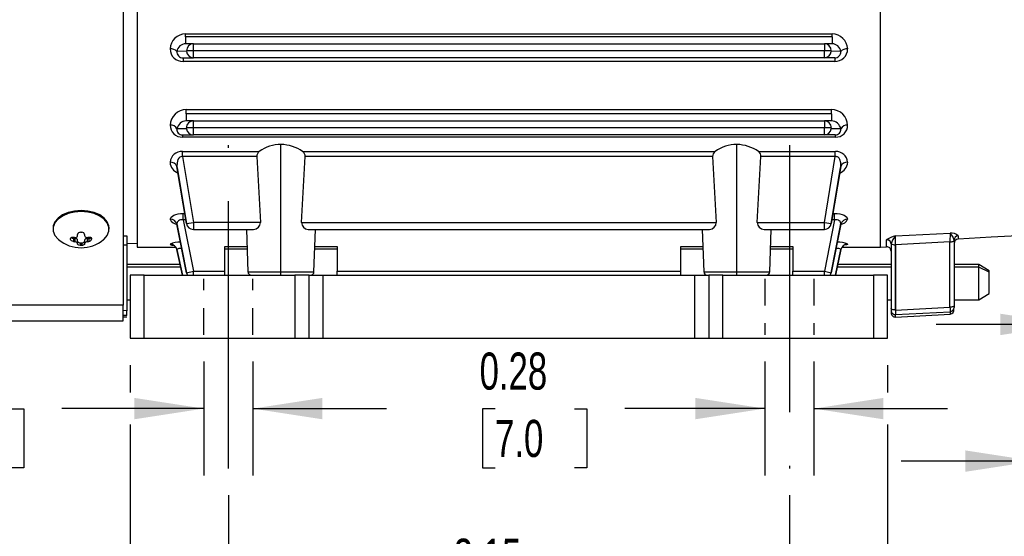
# Model space of a CAD drawing. Header units: inches. Extents: x 0 to 33, y 0 to 25.5.
# Tile 3 of 18: x 7.2 to 12.7, y 5.1 to 8. Entities that reach past the tile are written whole.
import ezdxf

# ---------------------------------------------------------------- set-up
doc = ezdxf.new("R2010")
doc.units = ezdxf.units.IN
doc.header["$LTSCALE"] = 3
doc.header["$MEASUREMENT"] = 0
doc.linetypes.add('CENTERX2', pattern=[0.8, 0.5, -0.1, 0.1, -0.1])
doc.linetypes.add('HIDDEN', pattern=[0.075, 0.05, -0.025])
doc.layers.add('CENTER', color=40, linetype='CENTERX2')
doc.layers.add('HIDDEN', color=102, linetype='HIDDEN')
doc.layers.add('DIMENSIONS', color=140, linetype='Continuous', lineweight=25)
doc.styles.add('SLDTEXTSTYLE0', font='TXT', dxfattribs={"width": 0.7})
doc.dimstyles.new('SLDDIMSTYLE0', dxfattribs={"dimtxt": 0.208333, "dimasz": 0.39, "dimexe": 0, "dimexo": 0.0625, "dimgap": 0.052083, "dimtad": 0, "dimtih": 1, "dimtoh": 1, "dimrnd": 1e-09, "dimdsep": 46, "dimtxsty": 'SLDTEXTSTYLE0', "dimsah": 1, "dimcen": 0.09, "dimadec": 0, "dimazin": 2, "dimtfac": 1, "dimtmove": 0, "dimatfit": 0, "dimfxl": 0, "dimfrac": 2, "dimtolj": 1, "dimtzin": 12, "dimarcsym": 0})
doc.dimstyles.new('SLDDIMSTYLE1', dxfattribs={"dimtxt": 0.208333, "dimasz": 0.39, "dimexe": 0, "dimexo": 0.0625, "dimgap": 0.052083, "dimtad": 0, "dimtih": 1, "dimtoh": 1, "dimrnd": 1e-09, "dimzin": 12, "dimdsep": 46, "dimtxsty": 'SLDTEXTSTYLE0', "dimsah": 1, "dimcen": 0.09, "dimadec": 0, "dimazin": 3, "dimtfac": 1, "dimtofl": 0, "dimtmove": 0, "dimatfit": 3, "dimfxl": 0, "dimfrac": 2, "dimtolj": 1, "dimtzin": 12, "dimarcsym": 0})
doc.dimstyles.new('SLDDIMSTYLE2', dxfattribs={"dimtxt": 0.208333, "dimasz": 0.39, "dimexe": 0, "dimexo": 0.0625, "dimgap": 0.052083, "dimtad": 0, "dimtih": 1, "dimtoh": 1, "dimrnd": 1e-09, "dimzin": 0, "dimdsep": 46, "dimtxsty": 'SLDTEXTSTYLE0', "dimsah": 1, "dimcen": 0.09, "dimadec": 0, "dimazin": 0, "dimtfac": 1, "dimtmove": 0, "dimatfit": 0, "dimfxl": 0, "dimfrac": 2, "dimtolj": 1, "dimtzin": 12, "dimarcsym": 0})

# ---------------------------------------------------------------- blocks, each defined once
blk = doc.blocks.new('_D')
at = {"layer": 'DIMENSIONS'}
for p, q in [((8.216, 6.1279), (8.216, 5.4885)), ((8.4916, 6.1279), (8.4916, 5.4885)), ((6.6899, 5.8631), (6.6199, 5.8631)), ((6.6199, 5.8631), (6.6199, 5.5318)), ((7.1358, 5.8631), (7.2058, 5.8631)), ((7.2058, 5.8631), (7.2058, 5.5318)), ((8.216, 5.8635), (7.4181, 5.8635)), ((8.4916, 5.8635), (9.2416, 5.8635)), ((6.6199, 5.5318), (6.6899, 5.5318)), ((7.2058, 5.5318), (7.1358, 5.5318))]:
    blk.add_line(p, q, dxfattribs=at)
for points in [[(8.216, 5.8635), (7.826, 5.9235), (7.826, 5.8035)], [(8.4916, 5.8635), (8.8816, 5.8035), (8.8816, 5.9235)]]:
    blk.add_solid(points, dxfattribs=at)
at = {"layer": 'DIMENSIONS', "char_height": 0.20833, "attachment_point": 1, "style": 'SLDTEXTSTYLE0'}
for s, insert in [('0.28', (6.6032, 6.1783)), ('7.0', (6.6899, 5.8003))]:
    blk.add_mtext(s, dxfattribs=dict(at, insert=insert))
blk = doc.blocks.new('_D_1')
at = {"layer": 'DIMENSIONS'}
for p, q in [((11.3656, 6.1279), (11.3656, 5.4885)), ((11.6412, 6.1279), (11.6412, 5.4885)), ((9.8509, 5.8631), (9.7809, 5.8631)), ((9.7809, 5.8631), (9.7809, 5.5318)), ((10.2968, 5.8631), (10.3668, 5.8631)), ((10.3668, 5.8631), (10.3668, 5.5318)), ((11.3656, 5.8635), (10.5791, 5.8635)), ((11.6412, 5.8635), (12.3912, 5.8635)), ((9.7809, 5.5318), (9.8509, 5.5318)), ((10.3668, 5.5318), (10.2968, 5.5318))]:
    blk.add_line(p, q, dxfattribs=at)
for points in [[(11.3656, 5.8635), (10.9756, 5.9235), (10.9756, 5.8035)], [(11.6412, 5.8635), (12.0312, 5.8035), (12.0312, 5.9235)]]:
    blk.add_solid(points, dxfattribs=at)
at = {"layer": 'DIMENSIONS', "char_height": 0.20833, "attachment_point": 1, "style": 'SLDTEXTSTYLE0'}
for s, insert in [('0.28', (9.7642, 6.1783)), ('7.0', (9.8509, 5.8003))]:
    blk.add_mtext(s, dxfattribs=dict(at, insert=insert))
blk = doc.blocks.new('_D_2')
at = {"layer": 'DIMENSIONS'}
for p, q in [((13.0782, 6.8169), (13.0782, 4.4433)), ((11.5034, 5.3779), (11.5034, 4.4433)), ((11.5034, 4.8183), (13.0782, 4.8183)), ((13.3367, 4.8179), (13.2667, 4.8179)), ((13.2667, 4.8179), (13.2667, 4.4866)), ((13.9559, 4.8179), (14.0259, 4.8179)), ((14.0259, 4.8179), (14.0259, 4.4866)), ((13.2667, 4.4866), (13.3367, 4.4866)), ((14.0259, 4.4866), (13.9559, 4.4866))]:
    blk.add_line(p, q, dxfattribs=at)
for points in [[(11.5034, 4.8183), (11.8934, 4.7583), (11.8934, 4.8783)], [(13.0782, 4.8183), (12.6882, 4.8783), (12.6882, 4.7583)]]:
    blk.add_solid(points, dxfattribs=at)
at = {"layer": 'DIMENSIONS', "char_height": 0.20833, "attachment_point": 1, "style": 'SLDTEXTSTYLE0'}
for s, insert in [('1.57', (13.3367, 5.1331)), ('40.0', (13.3367, 4.7551))]:
    blk.add_mtext(s, dxfattribs=dict(at, insert=insert))
blk = doc.blocks.new('_D_3')
at = {"layer": 'DIMENSIONS'}
for p, q in [((8.3538, 5.3779), (8.3538, 4.4433)), ((11.5034, 5.3779), (11.5034, 4.4433)), ((8.3538, 4.8183), (9.3367, 4.8183)), ((9.619, 4.8179), (9.549, 4.8179)), ((9.549, 4.8179), (9.549, 4.4866)), ((10.2382, 4.8179), (10.3082, 4.8179)), ((10.3082, 4.8179), (10.3082, 4.4866)), ((11.5034, 4.8183), (10.5205, 4.8183)), ((9.549, 4.4866), (9.619, 4.4866)), ((10.3082, 4.4866), (10.2382, 4.4866))]:
    blk.add_line(p, q, dxfattribs=at)
for points in [[(8.3538, 4.8183), (8.7438, 4.7583), (8.7438, 4.8783)], [(11.5034, 4.8183), (11.1134, 4.8783), (11.1134, 4.7583)]]:
    blk.add_solid(points, dxfattribs=at)
at = {"layer": 'DIMENSIONS', "char_height": 0.20833, "attachment_point": 1, "style": 'SLDTEXTSTYLE0'}
for s, insert in [('3.15', (9.619, 5.1331)), ('80.0', (9.619, 4.7551))]:
    blk.add_mtext(s, dxfattribs=dict(at, insert=insert))
blk = doc.blocks.new('_D_10')
at = {"layer": 'DIMENSIONS'}
for p, q in [((7.8026, 6.1082), (7.8026, 5.9535)), ((12.0546, 6.1082), (12.0546, 5.9535)), ((7.8026, 5.7735), (7.8026, 3.6086)), ((12.0546, 5.7735), (12.0546, 4.9083)), ((12.0546, 4.7283), (12.0546, 3.6086)), ((7.8026, 3.9836), (9.25, 3.9836)), ((9.5323, 3.9832), (9.4623, 3.9832)), ((9.4623, 3.9832), (9.4623, 3.6519)), ((10.3248, 3.9832), (10.3948, 3.9832)), ((10.3948, 3.9832), (10.3948, 3.6519)), ((12.0546, 3.9836), (10.6071, 3.9836)), ((9.4623, 3.6519), (9.5323, 3.6519)), ((10.3948, 3.6519), (10.3248, 3.6519))]:
    blk.add_line(p, q, dxfattribs=at)
for points in [[(7.8026, 3.9836), (8.1926, 3.9236), (8.1926, 4.0436)], [(12.0546, 3.9836), (11.6646, 4.0436), (11.6646, 3.9236)]]:
    blk.add_solid(points, dxfattribs=at)
at = {"layer": 'DIMENSIONS', "char_height": 0.20833, "attachment_point": 1, "style": 'SLDTEXTSTYLE0'}
for s, insert in [('4.25', (9.619, 4.2984)), ('108.0', (9.5323, 3.9204))]:
    blk.add_mtext(s, dxfattribs=dict(at, insert=insert))
blk = doc.blocks.new('_D_11')
at = {"layer": 'DIMENSIONS'}
for p, q in [((13.0782, 7.4074), (13.0782, 5.9611)), ((13.1766, 7.4074), (13.1766, 5.9611)), ((13.0782, 6.3361), (12.3282, 6.3361)), ((13.1766, 6.3361), (14.0176, 6.3361)), ((14.2999, 6.3357), (14.2299, 6.3357)), ((14.2299, 6.3357), (14.2299, 6.0043)), ((14.7458, 6.3357), (14.8157, 6.3357)), ((14.8157, 6.3357), (14.8157, 6.0043)), ((14.2299, 6.0043), (14.2999, 6.0043)), ((14.8157, 6.0043), (14.7458, 6.0043))]:
    blk.add_line(p, q, dxfattribs=at)
for points in [[(13.0782, 6.3361), (12.6882, 6.3961), (12.6882, 6.2761)], [(13.1766, 6.3361), (13.5666, 6.2761), (13.5666, 6.3961)]]:
    blk.add_solid(points, dxfattribs=at)
at = {"layer": 'DIMENSIONS', "char_height": 0.20833, "attachment_point": 1, "style": 'SLDTEXTSTYLE0'}
for s, insert in [('0.10', (14.2132, 6.6509)), ('2.5', (14.2999, 6.2729))]:
    blk.add_mtext(s, dxfattribs=dict(at, insert=insert))
blk = doc.blocks.new('_D_12')
at = {"layer": 'DIMENSIONS'}
for p, q in [((12.8813, 6.8169), (12.8813, 6.4261)), ((13.0782, 6.8169), (13.0782, 5.1938)), ((12.8813, 6.2461), (12.8813, 5.1938)), ((12.8813, 5.5688), (12.1313, 5.5688)), ((13.0782, 5.5688), (13.7756, 5.5688)), ((14.0579, 5.5683), (13.9879, 5.5683)), ((13.9879, 5.5683), (13.9879, 5.237)), ((14.5038, 5.5683), (14.5737, 5.5683)), ((14.5737, 5.5683), (14.5737, 5.237)), ((13.9879, 5.237), (14.0579, 5.237)), ((14.5737, 5.237), (14.5038, 5.237))]:
    blk.add_line(p, q, dxfattribs=at)
for points in [[(12.8813, 5.5688), (12.4913, 5.6288), (12.4913, 5.5088)], [(13.0782, 5.5688), (13.4682, 5.5088), (13.4682, 5.6288)]]:
    blk.add_solid(points, dxfattribs=at)
at = {"layer": 'DIMENSIONS', "char_height": 0.20833, "attachment_point": 1, "style": 'SLDTEXTSTYLE0'}
for s, insert in [('0.20', (13.9712, 5.8835)), ('5.0', (14.0579, 5.5056))]:
    blk.add_mtext(s, dxfattribs=dict(at, insert=insert))

msp = doc.modelspace()

# ---------------------------------------------------------------- linework, layer by layer
for p, q in [((7.7632, 11.1204), (7.7632, 6.4444)), ((7.842, 8.7385), (7.842, 6.77)), ((12.0152, 6.77), (12.0152, 8.7385)), ((8.1139, 7.9665), (11.7432, 7.9665)), ((8.1139, 7.9511), (8.1139, 7.9665)), ((11.7432, 7.9511), (11.7432, 7.9665)), ((11.7432, 7.9511), (8.1139, 7.9511)), ((8.1139, 7.9511), (8.1139, 7.9117)), ((8.1573, 7.9117), (8.1139, 7.9117)), ((8.1573, 7.8724), (8.1573, 7.9117)), ((8.1573, 7.9117), (11.6998, 7.9117)), ((11.6998, 7.9117), (11.6998, 7.8724)), ((11.7432, 7.9117), (11.6998, 7.9117)), ((11.7432, 7.9511), (11.7432, 7.9117)), ((8.1188, 7.8692), (8.0651, 7.8688)), ((8.1573, 7.8724), (8.1187, 7.8724)), ((8.1188, 7.8692), (8.1187, 7.8724)), ((11.6998, 7.8724), (8.1573, 7.8724)), ((8.1573, 7.833), (8.1573, 7.8724)), ((11.7385, 7.8724), (11.6998, 7.8724)), ((11.6998, 7.833), (11.6998, 7.8724)), ((11.7385, 7.8724), (11.7383, 7.8692)), ((11.792, 7.8688), (11.7383, 7.8692)), ((8.0995, 7.833), (8.1573, 7.833)), ((8.0995, 7.833), (8.0995, 7.8122)), ((11.7576, 7.8122), (8.0995, 7.8122)), ((11.6998, 7.833), (8.1573, 7.833)), ((11.7576, 7.833), (11.6998, 7.833)), ((11.7576, 7.833), (11.7576, 7.8122)), ((8.1175, 7.542), (11.7397, 7.542)), ((8.1175, 7.518), (8.1175, 7.542)), ((11.7397, 7.518), (8.1175, 7.518)), ((8.1175, 7.518), (8.1175, 7.4787)), ((11.7397, 7.518), (11.7397, 7.542)), ((11.7397, 7.518), (11.7397, 7.4787)), ((8.1573, 7.4787), (8.1175, 7.4787)), ((8.1573, 7.4393), (8.1573, 7.4787)), ((8.1573, 7.4787), (11.6998, 7.4787)), ((11.6998, 7.4787), (11.6998, 7.4393)), ((11.7397, 7.4787), (11.6998, 7.4787)), ((8.1188, 7.4346), (8.0651, 7.434)), ((8.1573, 7.4393), (8.1185, 7.4393)), ((8.1188, 7.4346), (8.1185, 7.4393)), ((11.6998, 7.4393), (8.1573, 7.4393)), ((8.1573, 7.3999), (8.1573, 7.4393)), ((11.7386, 7.4393), (11.6998, 7.4393)), ((11.6998, 7.3999), (11.6998, 7.4393)), ((11.7386, 7.4393), (11.7383, 7.4346)), ((11.792, 7.434), (11.7383, 7.4346)), ((8.0958, 7.3999), (8.1573, 7.3999)), ((8.0958, 7.3999), (8.0958, 7.3876)), ((11.7613, 7.3876), (8.0958, 7.3876)), ((11.6998, 7.3999), (8.1573, 7.3999)), ((11.7613, 7.3999), (11.6998, 7.3999)), ((11.7613, 7.3999), (11.7613, 7.3876)), ((8.0958, 7.3067), (8.5273, 7.3067)), ((8.0958, 7.2781), (8.0958, 7.3067)), ((8.649, 6.6315), (8.649, 7.346)), ((8.7707, 7.3067), (11.0864, 7.3067)), ((11.2081, 6.6315), (11.2081, 7.346)), ((11.3298, 7.3067), (11.7613, 7.3067)), ((11.7613, 7.2781), (11.7613, 7.3067)), ((8.5133, 7.2781), (8.0958, 7.2781)), ((8.0958, 7.2781), (8.1573, 6.9088)), ((8.5133, 7.2781), (8.534, 6.9088)), ((8.7641, 6.9088), (8.7848, 7.2781)), ((11.0723, 7.2781), (8.7848, 7.2781)), ((11.0723, 7.2781), (11.093, 6.9088)), ((11.3232, 6.9088), (11.3439, 7.2781)), ((11.7613, 7.2781), (11.3439, 7.2781)), ((11.6998, 6.9088), (11.7613, 7.2781)), ((8.1188, 6.9021), (8.0651, 7.223)), ((8.0651, 7.223), (8.0685, 7.2059)), ((8.0679, 7.2058), (8.1188, 6.9021)), ((11.792, 7.223), (11.7383, 6.9021)), ((11.7383, 6.9021), (11.7892, 7.2058)), ((11.7887, 7.2059), (11.792, 7.223)), ((7.527, 6.9691), (7.527, 6.9753)), ((8.1002, 6.9233), (8.1002, 6.9589)), ((8.1002, 6.9589), (8.1093, 6.9589)), ((8.1002, 6.9233), (8.1573, 6.6342)), ((8.1153, 6.9233), (8.1002, 6.9233)), ((11.7569, 6.9233), (11.6998, 6.6342)), ((11.7569, 6.9233), (11.7419, 6.9233)), ((11.7478, 6.9589), (11.7569, 6.9589)), ((11.7569, 6.9233), (11.7569, 6.9589)), ((7.3695, 6.877), (7.3695, 6.8709)), ((7.6845, 6.8709), (7.6845, 6.877)), ((8.1188, 6.6265), (8.0651, 6.8984)), ((8.0651, 6.8984), (8.0677, 6.8909)), ((8.0669, 6.8907), (8.1191, 6.6265)), ((8.119, 6.9021), (8.1186, 6.902)), ((8.1188, 6.9021), (8.1573, 6.9088)), ((8.534, 6.9088), (8.1573, 6.9088)), ((8.1573, 6.9088), (8.1573, 6.8694)), ((8.1573, 6.8694), (8.4957, 6.8694)), ((8.4554, 6.8694), (8.4637, 6.6315)), ((8.7641, 6.9088), (11.093, 6.9088)), ((8.8025, 6.8694), (11.0547, 6.8694)), ((8.8344, 6.6315), (8.8427, 6.8694)), ((11.0144, 6.8694), (11.0227, 6.6315)), ((11.3232, 6.9088), (11.6998, 6.9088)), ((11.3616, 6.8694), (11.6998, 6.8694)), ((11.3935, 6.6315), (11.4018, 6.8694)), ((11.6998, 6.9088), (11.7383, 6.9021)), ((11.6998, 6.8694), (11.6998, 6.9088)), ((11.738, 6.6265), (11.7902, 6.8907)), ((11.7381, 6.9021), (11.7385, 6.902)), ((11.792, 6.8984), (11.7383, 6.6265)), ((11.7895, 6.8909), (11.792, 6.8984)), ((7.4679, 6.814), (7.4679, 6.8189)), ((7.4837, 6.8186), (7.4916, 6.8186)), ((7.4837, 6.8186), (7.4837, 6.8016)), ((7.4916, 6.8186), (7.4916, 6.8003)), ((7.5073, 6.8347), (7.5073, 6.8409)), ((7.5073, 6.7905), (7.5073, 6.8088)), ((7.5231, 6.8533), (7.5309, 6.8533)), ((7.5467, 6.8409), (7.5467, 6.8347)), ((7.5467, 6.8088), (7.5467, 6.7905)), ((7.5624, 6.8186), (7.5703, 6.8186)), ((7.5624, 6.8003), (7.5624, 6.8186)), ((7.5703, 6.8186), (7.5703, 6.8016)), ((7.586, 6.8189), (7.586, 6.814)), ((7.7632, 6.8337), (7.7829, 6.8329)), ((7.7829, 6.8329), (7.7829, 6.7801)), ((12.0494, 6.8112), (12.0497, 6.8125)), ((12.0494, 6.7718), (12.0494, 6.8112)), ((12.4049, 6.7997), (12.0983, 6.7831)), ((12.0991, 6.8327), (12.4057, 6.8492)), ((12.4057, 6.8492), (12.4049, 6.7997)), ((12.4049, 6.433), (12.4049, 6.7997)), ((12.4281, 6.81), (12.4281, 6.8078)), ((12.4281, 6.8078), (12.4281, 6.4411)), ((12.4505, 6.8331), (12.4505, 6.8151)), ((12.4505, 6.8151), (12.4507, 6.8151)), ((7.5073, 6.7869), (7.5073, 6.7905)), ((7.5231, 6.794), (7.5309, 6.794)), ((7.5231, 6.794), (7.5231, 6.7796)), ((7.5309, 6.7796), (7.5231, 6.7796)), ((7.5309, 6.794), (7.5309, 6.7796)), ((7.5467, 6.7905), (7.5467, 6.7869)), ((7.7829, 6.7801), (7.7632, 6.7809)), ((7.7829, 6.7918), (7.842, 6.7897)), ((7.7829, 6.7801), (7.7829, 6.4128)), ((7.842, 6.77), (8.059, 6.77)), ((8.0648, 6.7574), (8.0954, 6.6125)), ((8.0651, 6.7559), (8.0661, 6.7548)), ((8.0954, 6.6125), (8.0651, 6.7559)), ((8.3341, 6.6342), (8.3341, 6.7744)), ((8.3341, 6.7744), (8.4587, 6.7744)), ((8.4592, 6.7594), (8.3341, 6.7594)), ((8.964, 6.7594), (8.8389, 6.7594)), ((8.8394, 6.7744), (8.964, 6.7744)), ((8.964, 6.7744), (8.964, 6.6342)), ((10.8931, 6.7744), (11.0177, 6.7744)), ((10.8931, 6.6342), (10.8931, 6.7744)), ((11.0183, 6.7594), (10.8931, 6.7594)), ((11.5231, 6.7594), (11.3979, 6.7594)), ((11.3984, 6.7744), (11.5231, 6.7744)), ((11.5231, 6.7744), (11.5231, 6.6342)), ((11.7618, 6.6125), (11.7924, 6.7574)), ((11.792, 6.7559), (11.7618, 6.6125)), ((11.7981, 6.77), (12.0152, 6.77)), ((12.0152, 6.77), (12.0494, 6.7718)), ((12.0744, 6.7903), (12.0742, 6.7881)), ((12.0742, 6.7881), (12.0742, 6.425)), ((12.0979, 6.7831), (12.0979, 6.4169)), ((12.0983, 6.7831), (12.0983, 6.4169)), ((8.0829, 6.6716), (7.7829, 6.6716)), ((8.0857, 6.6584), (7.7829, 6.6584)), ((8.1188, 6.6265), (8.1573, 6.6342)), ((8.1573, 6.6342), (8.3341, 6.6342)), ((8.1573, 6.6125), (8.1573, 6.6342)), ((8.3341, 6.6125), (8.3341, 6.6342)), ((8.964, 6.6342), (10.8931, 6.6342)), ((8.964, 6.6125), (8.964, 6.6342)), ((10.8931, 6.6125), (10.8931, 6.6342)), ((11.5231, 6.6342), (11.6998, 6.6342)), ((11.5231, 6.6125), (11.5231, 6.6342)), ((11.6998, 6.6342), (11.7383, 6.6265)), ((11.6998, 6.6125), (11.6998, 6.6342)), ((12.0742, 6.6584), (11.7715, 6.6584)), ((12.0742, 6.6716), (11.7742, 6.6716)), ((12.5664, 6.6716), (12.4281, 6.6716)), ((12.5664, 6.6584), (12.4281, 6.6584)), ((12.6254, 6.6375), (12.5664, 6.6716)), ((12.5664, 6.6584), (12.5664, 6.6716)), ((12.5664, 6.4747), (12.5664, 6.6584)), ((12.6254, 6.6289), (12.5664, 6.6584)), ((12.6254, 6.6289), (12.6254, 6.6375)), ((7.8026, 6.6125), (7.8026, 6.2582)), ((7.8813, 6.6125), (7.8026, 6.6125)), ((7.8813, 6.2582), (7.8813, 6.6125)), ((7.8813, 6.6125), (8.7278, 6.6125)), ((8.4637, 6.6315), (8.649, 6.6315)), ((8.649, 6.6125), (8.649, 6.6315)), ((8.649, 6.6315), (8.8344, 6.6315)), ((8.7278, 6.6125), (8.7278, 6.2582)), ((8.8065, 6.6125), (8.7278, 6.6125)), ((8.8065, 6.2582), (8.8065, 6.6125)), ((8.8065, 6.6125), (8.8853, 6.6125)), ((8.8853, 6.2582), (8.8853, 6.6125)), ((8.8853, 6.6125), (10.9719, 6.6125)), ((10.9719, 6.2582), (10.9719, 6.6125)), ((10.9719, 6.6125), (11.0506, 6.6125)), ((11.0227, 6.6315), (11.2081, 6.6315)), ((11.0506, 6.6125), (11.0506, 6.2582)), ((11.1294, 6.6125), (11.0506, 6.6125)), ((11.1294, 6.2582), (11.1294, 6.6125)), ((11.1294, 6.6125), (11.9758, 6.6125)), ((11.2081, 6.6125), (11.2081, 6.6315)), ((11.2081, 6.6315), (11.3935, 6.6315)), ((11.9758, 6.6125), (11.9758, 6.2582)), ((12.0546, 6.6125), (11.9758, 6.6125)), ((12.0546, 6.2582), (12.0546, 6.6125)), ((12.6254, 6.5088), (12.6254, 6.6289)), ((7.7829, 6.4747), (7.8026, 6.4747)), ((12.0546, 6.4747), (12.0742, 6.4747)), ((12.4281, 6.4747), (12.5664, 6.4747)), ((12.5664, 6.4747), (12.6254, 6.5088)), ((7.7632, 6.4444), (5.7149, 6.4444)), ((7.7632, 6.3566), (7.7632, 6.4444)), ((7.7829, 6.4128), (7.7632, 6.4135)), ((7.7829, 6.3857), (7.7829, 6.4128)), ((12.0742, 6.425), (12.0742, 6.4147)), ((12.0742, 6.4147), (12.0742, 6.4012)), ((12.0983, 6.4169), (12.4049, 6.433)), ((12.4281, 6.4411), (12.4281, 6.4308)), ((7.7829, 6.3857), (7.7632, 6.3864)), ((7.7632, 6.3791), (7.7829, 6.3784)), ((12.0991, 6.3913), (12.4057, 6.4073)), ((12.0991, 6.3776), (12.4057, 6.3937)), ((12.0991, 6.3776), (12.0991, 6.3913)), ((12.4057, 6.4073), (12.4057, 6.3936)), ((5.7149, 6.3566), (7.7632, 6.3566)), ((7.8026, 6.2582), (7.8813, 6.2582)), ((7.8813, 6.2582), (8.7278, 6.2582)), ((8.7278, 6.2582), (8.8065, 6.2582)), ((8.8065, 6.2582), (8.8853, 6.2582)), ((8.8853, 6.2582), (10.9719, 6.2582)), ((10.9719, 6.2582), (11.0506, 6.2582)), ((11.0506, 6.2582), (11.1294, 6.2582)), ((11.1294, 6.2582), (11.9758, 6.2582)), ((11.9758, 6.2582), (12.0546, 6.2582))]:
    msp.add_line(p, q)
at = {"flags": 128}
for points in [[(8.0958, 7.2781), (8.0918, 7.2783), (8.0878, 7.2778), (8.0807, 7.2746), (8.0749, 7.2689), (8.0704, 7.2613), (8.0655, 7.243), (8.0651, 7.223)], [(11.792, 7.223), (11.7916, 7.243), (11.7867, 7.2613), (11.7823, 7.2689), (11.7764, 7.2746), (11.773, 7.2766), (11.7693, 7.2778), (11.7654, 7.2783), (11.7613, 7.2781)], [(7.527, 6.9753), (7.4893, 6.9724), (7.4538, 6.964), (7.4226, 6.9506), (7.3974, 6.9328), (7.3797, 6.9119), (7.3707, 6.8889), (7.3695, 6.877)], [(7.527, 6.9691), (7.4893, 6.9663), (7.4538, 6.9579), (7.4226, 6.9444), (7.3974, 6.9267), (7.3797, 6.9057), (7.3707, 6.8827), (7.3707, 6.859), (7.3797, 6.836), (7.3974, 6.815), (7.4009, 6.812)], [(7.6845, 6.877), (7.6833, 6.8889), (7.6742, 6.9119), (7.6566, 6.9328), (7.6314, 6.9506), (7.6002, 6.964), (7.5647, 6.9724), (7.527, 6.9753)], [(7.6531, 6.812), (7.6566, 6.815), (7.6742, 6.836), (7.6833, 6.859), (7.6833, 6.8827), (7.6742, 6.9057), (7.6566, 6.9267), (7.6314, 6.9444), (7.6002, 6.9579), (7.5647, 6.9663), (7.527, 6.9691)], [(8.0266, 6.9271), (8.0318, 6.9387), (8.0471, 6.9491), (8.0582, 6.9532), (8.0711, 6.9563), (8.0853, 6.9583), (8.1002, 6.9589)], [(8.1002, 6.9233), (8.0925, 6.9241), (8.0853, 6.9235), (8.0789, 6.9215), (8.0735, 6.9184), (8.0694, 6.9143), (8.0666, 6.9094), (8.0651, 6.8984)], [(11.7569, 6.9589), (11.7718, 6.9583), (11.7859, 6.9564), (11.7988, 6.9533), (11.81, 6.9491), (11.8254, 6.9387), (11.8305, 6.9271)], [(11.792, 6.8984), (11.7905, 6.9094), (11.7877, 6.9143), (11.7836, 6.9184), (11.7782, 6.9215), (11.7718, 6.9235), (11.7646, 6.9241), (11.7569, 6.9233)], [(11.7898, 6.8937), (11.7895, 6.8968), (11.7879, 6.8978)], [(7.4679, 6.8189), (7.4688, 6.822), (7.4712, 6.8245), (7.475, 6.826), (7.4798, 6.8265), (7.4837, 6.8262)], [(7.4837, 6.8016), (7.4784, 6.8031), (7.4737, 6.8056), (7.4702, 6.8087), (7.4683, 6.812), (7.4679, 6.814)], [(7.4916, 6.8249), (7.4967, 6.8248), (7.5013, 6.8261), (7.5048, 6.8285), (7.5068, 6.8318), (7.5073, 6.8347)], [(7.5073, 6.8088), (7.507, 6.8107), (7.5061, 6.8125), (7.5047, 6.8142), (7.5027, 6.8157), (7.5003, 6.8169), (7.4976, 6.8178), (7.4946, 6.8184), (7.4916, 6.8186)], [(7.5073, 6.7905), (7.5065, 6.7931), (7.5039, 6.7957), (7.5001, 6.7979), (7.4955, 6.7995), (7.4916, 6.8003)], [(7.5073, 6.8038), (7.5076, 6.8019), (7.5085, 6.8001), (7.51, 6.7984), (7.5119, 6.7969), (7.5143, 6.7957), (7.517, 6.7948), (7.52, 6.7942), (7.5231, 6.794)], [(7.5309, 6.794), (7.534, 6.7942), (7.537, 6.7948), (7.5397, 6.7957), (7.5421, 6.7969), (7.544, 6.7984), (7.5455, 6.8001), (7.5464, 6.8019), (7.5467, 6.8038)], [(7.5467, 6.8347), (7.5475, 6.8309), (7.55, 6.8277), (7.5539, 6.8256), (7.5585, 6.8247), (7.5624, 6.8249)], [(7.5624, 6.8186), (7.5594, 6.8184), (7.5564, 6.8178), (7.5537, 6.8169), (7.5513, 6.8157), (7.5493, 6.8142), (7.5479, 6.8125), (7.547, 6.8107), (7.5467, 6.8088)], [(7.5624, 6.8003), (7.5573, 6.7992), (7.5527, 6.7973), (7.5492, 6.795), (7.5472, 6.7925), (7.5467, 6.7905)], [(7.5703, 6.8262), (7.5756, 6.8265), (7.5803, 6.8256), (7.5838, 6.8237), (7.5857, 6.8208), (7.586, 6.8189)], [(12.0991, 6.8327), (12.0834, 6.8121), (12.0744, 6.7903)], [(12.0983, 6.7831), (12.0986, 6.8002), (12.0988, 6.8147), (12.099, 6.8258), (12.0991, 6.8327)], [(12.4049, 6.7997), (12.4094, 6.7999), (12.4138, 6.8004), (12.4178, 6.8011), (12.4213, 6.8021), (12.4242, 6.8033), (12.4263, 6.8047), (12.4276, 6.8062), (12.4281, 6.8078)], [(12.4281, 6.81), (12.4209, 6.8305), (12.4057, 6.8492)], [(12.823, 6.8348), (12.6369, 6.825), (12.4507, 6.8151)], [(7.5231, 6.7796), (7.518, 6.7801), (7.5134, 6.7812), (7.5099, 6.783), (7.5078, 6.7851), (7.5073, 6.7869)], [(7.5467, 6.7869), (7.5458, 6.7845), (7.5431, 6.7823), (7.539, 6.7807), (7.5341, 6.7798), (7.5309, 6.7796)], [(8.0926, 6.761), (8.0892, 6.7615), (8.0822, 6.7617), (8.0762, 6.7614), (8.0713, 6.7606), (8.0678, 6.7593), (8.0657, 6.7578), (8.0651, 6.7559)], [(11.792, 6.7559), (11.7914, 6.7578), (11.7894, 6.7593), (11.7858, 6.7606), (11.7809, 6.7614), (11.7749, 6.7617), (11.768, 6.7615), (11.7646, 6.761)], [(11.8305, 6.7868), (11.8289, 6.7848), (11.824, 6.783), (11.8095, 6.7808)], [(12.0979, 6.4169), (12.0933, 6.4171), (12.0888, 6.4175), (12.0847, 6.4183), (12.0812, 6.4193), (12.0782, 6.4205), (12.076, 6.4219), (12.0747, 6.4234), (12.0742, 6.425)], [(12.0983, 6.4169), (12.0986, 6.4073), (12.0988, 6.3994), (12.099, 6.394), (12.0991, 6.3913)], [(12.4281, 6.4411), (12.4276, 6.4395), (12.4263, 6.438), (12.4242, 6.4366), (12.4213, 6.4354), (12.4178, 6.4344), (12.4138, 6.4336), (12.4094, 6.4332), (12.4049, 6.433)], [(12.4049, 6.433), (12.4052, 6.4233), (12.4054, 6.4155), (12.4056, 6.41), (12.4057, 6.4073)]]:
    msp.add_lwpolyline(points, dxfattribs=at)
for centre, radius, start, end in [((8.1137, 7.8794), 0.0872, 89.8532, 178.0362), ((11.7436, 7.8795), 0.087, 1.8634, 90.2472), ((8.1142, 7.8622), 0.0495, 90.2871, 172.3594), ((8.1577, 7.8727), 0.039, 90.5414, 180.5394), ((11.6994, 7.8727), 0.039, 359.4606, 89.4586), ((11.7429, 7.8622), 0.0496, 7.6874, 89.6661), ((8.0324, 7.8374), 0.0454, 43.8535, 97.3429), ((8.0974, 7.8829), 0.0708, 180.4541, 271.6818), ((8.0979, 7.8659), 0.0329, 174.8428, 272.8122), ((8.1576, 7.8719), 0.0389, 184.0128, 269.5118), ((11.6995, 7.8719), 0.0389, 270.4882, 355.9872), ((11.7597, 7.8829), 0.0708, 268.3155, 359.5486), ((11.7593, 7.8658), 0.0329, 267.1791, 5.1658), ((11.8247, 7.8374), 0.0454, 82.6571, 136.1465), ((8.1179, 7.4506), 0.0914, 90.2518, 177.6896), ((11.7393, 7.4506), 0.0913, 2.3091, 89.7494), ((8.1187, 7.4242), 0.0545, 91.324, 169.6586), ((8.1576, 7.4396), 0.0391, 90.4222, 180.4256), ((11.6995, 7.4396), 0.0391, 359.5744, 89.5778), ((11.7385, 7.4242), 0.0544, 10.2823, 88.7351), ((8.0307, 7.4155), 0.0391, 28.2709, 96.0355), ((8.0934, 7.4543), 0.0668, 180.0256, 272.0533), ((8.0941, 7.4292), 0.0294, 170.7629, 273.3135), ((8.1576, 7.4389), 0.039, 186.4308, 269.6403), ((11.6996, 7.4389), 0.039, 270.3597, 353.5692), ((11.7637, 7.4543), 0.0668, 267.9456, 359.9755), ((11.7631, 7.4292), 0.0293, 266.643, 9.2806), ((11.8264, 7.4155), 0.0391, 83.9645, 151.7291), ((8.0915, 7.2419), 0.065, 86.1734, 175.8198), ((8.5456, 7.28), 0.0324, 124.3214, 183.3071), ((8.6498, 7.1357), 0.2104, 90.2015, 125.5942), ((8.6476, 7.1336), 0.2124, 54.5827, 89.6215), ((8.7524, 7.2799), 0.0325, 356.7756, 55.5959), ((11.1047, 7.28), 0.0324, 124.3214, 183.3071), ((11.2088, 7.1357), 0.2104, 90.2015, 125.5942), ((11.2067, 7.1336), 0.2124, 54.5827, 89.6215), ((11.3114, 7.2799), 0.0325, 356.7756, 55.5959), ((11.7657, 7.2418), 0.065, 4.1833, 93.8235), ((8.0297, 7.2084), 0.0384, 22.3717, 94.5509), ((8.0963, 7.2511), 0.0699, 183.738, 248.9764), ((11.7608, 7.2511), 0.0699, 291.0236, 356.2602), ((11.8275, 7.2084), 0.0384, 85.4491, 157.6283), ((8.0277, 6.8884), 0.0387, 14.9944, 91.6208), ((8.0684, 6.9445), 0.0453, 202.6725, 270.0215), ((11.7889, 6.9444), 0.0451, 270.1314, 337.4385), ((11.8294, 6.8884), 0.0387, 88.3792, 165.0056), ((8.1573, 6.9088), 0.0394, 189.8281, 270), ((8.4943, 6.9094), 0.0397, 271.9397, 359.0158), ((8.8037, 6.909), 0.0396, 180.4073, 268.2405), ((11.0534, 6.9094), 0.0397, 271.9397, 359.0158), ((11.3628, 6.909), 0.0396, 180.4073, 268.2405), ((11.6998, 6.9088), 0.0394, 270, 350.1708), ((7.527, 6.9632), 0.1969, 230.1509, 309.8491), ((7.4826, 6.837), 0.0185, 227.2552, 273.3116), ((7.5264, 7.0671), 0.2447, 259.9538, 261.821), ((7.5264, 7.0426), 0.2447, 259.9538, 261.821), ((7.5216, 6.8389), 0.0145, 84.3833, 171.9762), ((7.5328, 6.8394), 0.014, 6.1211, 97.5194), ((7.5276, 7.0671), 0.2447, 278.179, 280.0462), ((7.5276, 7.0426), 0.2447, 278.179, 280.0462), ((7.5714, 6.8369), 0.0184, 266.6007, 313.5091), ((7.5692, 6.8192), 0.0176, 273.5971, 342.7624), ((12.0508, 6.7878), 0.0234, 0.6264, 93.5315), ((12.1276, 6.6923), 0.1432, 101.4765, 122.962), ((12.0505, 6.7886), 0.0239, 4.0749, 92.0514), ((12.4105, 6.7922), 0.0572, 45.6046, 94.7844), ((12.4514, 6.8098), 0.0234, 92.3662, 179.436), ((12.4523, 6.791), 0.0242, 94.2503, 181.4879), ((8.0729, 6.6996), 0.0988, 82.7881, 117.9697), ((8.0267, 6.7475), 0.0393, 12.3032, 90.1775), ((8.0417, 6.8023), 0.0216, 225.5888, 281.1247), ((11.7842, 6.6995), 0.0989, 62.0483, 97.1909), ((11.8304, 6.7475), 0.0393, 89.8225, 167.6968), ((12.0506, 6.7482), 0.0236, 0, 93), ((12.0934, 6.8105), 0.0278, 226.8093, 279.1876), ((12.0979, 6.8521), 0.0691, 270, 270.3512), ((8.1573, 6.6342), 0.0394, 191.295, 213.3301), ((8.4834, 6.6322), 0.0197, 182, 270), ((8.8147, 6.6322), 0.0197, 270, 358), ((11.0424, 6.6322), 0.0197, 182, 270), ((11.3738, 6.6322), 0.0197, 270, 358), ((11.6998, 6.6342), 0.0394, 326.6699, 348.7588), ((12.0978, 6.4148), 0.0236, 180.1784, 273.1364), ((12.0979, 6.486), 0.0691, 270, 270.3512), ((12.4045, 6.4309), 0.0235, 272.8057, 359.8448), ((12.4015, 6.4186), 0.0254, 279.6235, 8.5996), ((12.0979, 6.4012), 0.0236, 179.9068, 273.0029)]:
    msp.add_arc(centre, radius, start, end)
at = {"layer": 'CENTER'}
for p, q in [((8.3538, 5.5279), (8.3538, 7.3428)), ((11.5034, 7.3428), (11.5034, 5.5279))]:
    msp.add_line(p, q, dxfattribs=at)
at = {"layer": 'HIDDEN'}
for p, q in [((8.216, 6.2779), (8.216, 6.5928)), ((8.4916, 6.2779), (8.4916, 6.5928)), ((11.3656, 6.5928), (11.3656, 6.2779)), ((11.6412, 6.5928), (11.6412, 6.2779))]:
    msp.add_line(p, q, dxfattribs=at)

# ---------------------------------------------------------------- dimensions: what is measured, and where the dimension line sits
at = {"layer": 'DIMENSIONS'}
for base, p1, p2, dimstyle, picture, middle in [((13.1766, 6.3361), (13.0782, 7.5574), (13.1766, 7.5574), 'SLDDIMSTYLE2', '_D_11', (14.5228, 6.3361)), ((11.5034, 4.8183), (13.0782, 6.9669), (11.5034, 5.5279), 'SLDDIMSTYLE1', '_D_2', (13.6463, 4.8183)), ((13.0782, 5.5688), (12.8813, 6.9669), (13.0782, 6.9669), 'SLDDIMSTYLE2', '_D_12', (14.2808, 5.5688)), ((8.4916, 5.8635), (8.216, 6.2779), (8.4916, 6.2779), 'SLDDIMSTYLE0', '_D', (6.9128, 5.8635)), ((12.0546, 3.9836), (7.8026, 6.2582), (12.0546, 6.2582), 'SLDDIMSTYLE1', '_D_10', (9.9286, 3.9836)), ((11.3656, 5.8635), (11.6412, 6.2779), (11.3656, 6.2779), 'SLDDIMSTYLE0', '_D_1', (10.0739, 5.8635))]:
    dim = msp.add_linear_dim(base=base, p1=p1, p2=p2, dimstyle=dimstyle, dxfattribs=at)
    dim.commit()
    dim.dimension.update_dxf_attribs({"geometry": picture, "text_midpoint": middle, "dimtype": 160})
dim = msp.add_linear_dim(base=(11.5034, 4.8183), p1=(8.3538, 5.5279), p2=(11.5034, 5.5279), angle=0, dimstyle='SLDDIMSTYLE1', dxfattribs=at)
dim.commit()
dim.dimension.update_dxf_attribs({"geometry": '_D_3', "text_midpoint": (9.9286, 4.8183), "dimtype": 160})

doc.saveas('drawing.dxf')
